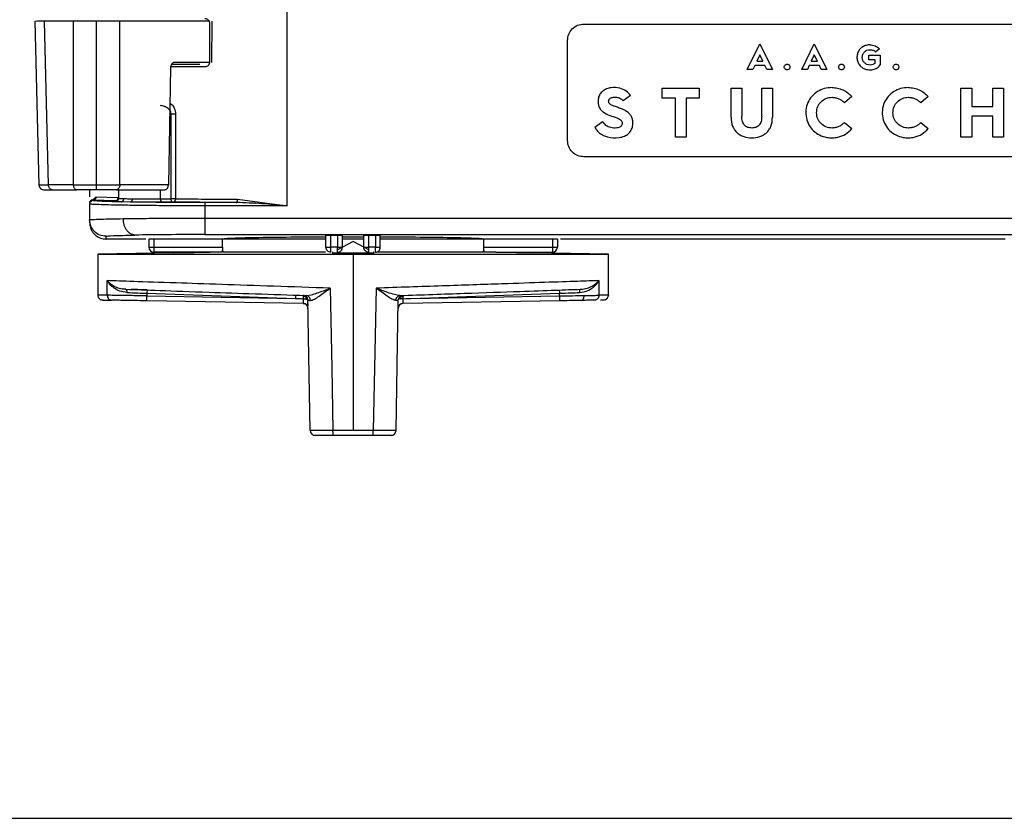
# Model space of a CAD drawing. Header units: millimetres. Extents: x -155 to 150, y 0 to 248.
# Tile 2 of 16: x -123 to -64, y 160 to 209. Entities that reach past the tile are written whole.
import ezdxf

# ---------------------------------------------------------------- set-up
doc = ezdxf.new("R2010")
doc.units = ezdxf.units.MM

msp = doc.modelspace()

# ---------------------------------------------------------------- linework, layer by layer
at = {"color": 7, "linetype": 'Continuous', "lineweight": 25}
for p, q in [((-107.04, 197.287), (-107.04, 209.941)), ((-122.367, 208.51), (-122.121, 198.54)), ((-120.03, 208.491), (-121.78, 208.491)), ((-121.535, 198.559), (-121.78, 208.491)), ((-120.03, 208.491), (-120.03, 198.559)), ((-118.616, 198.557), (-118.616, 208.491)), ((-117.202, 198.559), (-117.202, 208.491)), ((-111.786, 208.491), (-117.202, 208.491)), ((-111.761, 208.371), (-111.761, 206.021)), ((-111.627, 208.491), (-111.642, 205.991)), ((-89.024, 208.325), (-60.024, 208.325)), ((-90.024, 201.264), (-90.024, 207.325)), ((-79.111, 205.566), (-78.343, 207.125)), ((-78.343, 207.125), (-77.575, 205.566)), ((-75.806, 205.566), (-75.038, 207.125)), ((-75.038, 207.125), (-74.27, 205.566)), ((-78.345, 206.465), (-78.532, 206.078)), ((-78.157, 206.078), (-78.345, 206.465)), ((-75.04, 206.465), (-75.227, 206.078)), ((-74.852, 206.078), (-75.04, 206.465)), ((-71.723, 206.439), (-71.031, 206.439)), ((-71.723, 206.152), (-71.723, 206.439)), ((-71.086, 206.825), (-71.306, 206.632)), ((-71.031, 206.439), (-71.031, 205.843)), ((-114.123, 205.694), (-114.255, 198.559)), ((-112.044, 205.721), (-114.12, 205.721)), ((-111.767, 205.991), (-113.907, 205.991)), ((-78.652, 205.8), (-78.767, 205.566)), ((-78.036, 205.8), (-78.652, 205.8)), ((-78.532, 206.078), (-78.157, 206.078)), ((-77.922, 205.566), (-78.036, 205.8)), ((-75.347, 205.8), (-75.462, 205.566)), ((-74.732, 205.8), (-75.347, 205.8)), ((-75.227, 206.078), (-74.852, 206.078)), ((-74.617, 205.566), (-74.732, 205.8)), ((-71.336, 206.152), (-71.723, 206.152)), ((-71.336, 205.953), (-71.336, 206.152)), ((-78.767, 205.566), (-79.111, 205.566)), ((-77.575, 205.566), (-77.922, 205.566)), ((-75.462, 205.566), (-75.806, 205.566)), ((-74.27, 205.566), (-74.617, 205.566)), ((-86.199, 203.987), (-86.637, 203.656)), ((-84.271, 203.83), (-84.271, 204.425)), ((-84.271, 204.425), (-82.024, 204.425)), ((-82.024, 204.425), (-82.024, 203.83)), ((-80.096, 202.662), (-80.096, 204.425)), ((-80.096, 204.425), (-79.441, 204.425)), ((-79.441, 204.425), (-79.441, 202.73)), ((-78.231, 204.425), (-77.576, 204.425)), ((-78.231, 202.73), (-78.231, 204.425)), ((-77.576, 204.425), (-77.576, 202.662)), ((-72.764, 203.92), (-73.209, 203.541)), ((-68.125, 203.92), (-68.571, 203.541)), ((-66.137, 201.464), (-66.137, 204.425)), ((-66.137, 204.425), (-65.483, 204.425)), ((-65.483, 204.425), (-65.483, 203.325)), ((-64.2, 203.325), (-64.2, 204.425)), ((-64.2, 204.425), (-63.546, 204.425)), ((-63.546, 204.425), (-63.546, 201.464)), ((-83.468, 203.83), (-84.271, 203.83)), ((-83.468, 201.464), (-83.468, 203.83)), ((-82.024, 203.83), (-82.814, 203.83)), ((-82.814, 203.83), (-82.814, 201.464)), ((-65.483, 203.325), (-64.2, 203.325)), ((-114.101, 202.871), (-114.101, 197.717)), ((-113.823, 202.871), (-113.823, 197.717)), ((-65.483, 202.73), (-65.483, 201.464)), ((-64.2, 202.73), (-65.483, 202.73)), ((-64.2, 201.464), (-64.2, 202.73)), ((-88.37, 202.072), (-87.894, 202.399)), ((-73.205, 202.352), (-72.759, 201.974)), ((-68.567, 202.352), (-68.121, 201.974)), ((-82.814, 201.464), (-83.468, 201.464)), ((-65.483, 201.464), (-66.137, 201.464)), ((-63.546, 201.464), (-64.2, 201.464)), ((-60.024, 200.264), (-89.024, 200.264)), ((-122.121, 198.557), (-122.101, 198.557)), ((-120.03, 198.559), (-121.535, 198.559)), ((-114.255, 198.559), (-117.202, 198.559)), ((-121.323, 198.265), (-119.818, 198.265)), ((-119.04, 198.265), (-119.04, 197.838)), ((-117.414, 198.265), (-114.469, 198.265)), ((-117.279, 198.265), (-117.279, 197.746)), ((-114.735, 197.713), (-114.735, 198.265)), ((-119.04, 197.405), (-119.04, 196.437)), ((-118.972, 197.553), (-118.647, 197.838)), ((-118.84, 197.605), (-118.84, 197.638)), ((-117.493, 197.583), (-118.84, 197.638)), ((-118.647, 197.838), (-117.322, 197.783)), ((-117.479, 197.547), (-117.479, 197.582)), ((-116.562, 197.517), (-117.13, 197.526)), ((-114.735, 197.713), (-114.101, 197.717)), ((-114.029, 197.517), (-114.662, 197.513)), ((-110.112, 197.486), (-112.04, 197.486)), ((-112.04, 197.287), (-112.04, 196.542)), ((-107.04, 197.287), (-112.04, 197.287)), ((-110.062, 197.686), (-107.04, 197.287)), ((-112.04, 196.542), (-47.335, 196.542)), ((-112.04, 195.542), (-54.726, 195.542)), ((-103.99, 195.487), (-104.39, 195.487)), ((-104.39, 194.771), (-104.39, 195.487)), ((-103.99, 195.487), (-103.99, 194.771)), ((-101.69, 195.487), (-102.09, 195.487)), ((-102.09, 194.771), (-102.09, 195.487)), ((-101.69, 195.487), (-101.69, 194.771)), ((-118.04, 195.271), (-118.04, 195.437)), ((-115.62, 195.271), (-118.04, 195.271)), ((-104.725, 195.271), (-115.439, 195.271)), ((-115.439, 195.271), (-115.439, 194.771)), ((-115.139, 195.271), (-115.139, 194.471)), ((-110.969, 194.771), (-110.969, 195.271)), ((-104.69, 194.771), (-104.69, 195.482)), ((-102.371, 195.271), (-103.703, 195.271)), ((-103.69, 194.771), (-103.69, 195.482)), ((-103.69, 195.412), (-102.39, 195.412)), ((-103.04, 195.121), (-103.69, 194.771)), ((-102.09, 194.609), (-103.04, 195.121)), ((-102.39, 194.771), (-102.39, 195.482)), ((-101.39, 194.771), (-101.39, 195.482)), ((-90.639, 195.271), (-101.362, 195.271)), ((-95.109, 194.771), (-95.109, 195.271)), ((-90.939, 195.271), (-90.939, 194.471)), ((-90.639, 195.271), (-90.639, 194.771)), ((-63.46, 195.271), (-90.458, 195.271)), ((-113.939, 194.434), (-118.54, 194.353)), ((-118.54, 194.353), (-118.54, 191.866)), ((-118.54, 194.353), (-87.54, 194.353)), ((-115.439, 194.771), (-110.969, 194.771)), ((-111.698, 194.471), (-115.139, 194.471)), ((-113.94, 194.432), (-113.917, 194.471)), ((-110.952, 194.484), (-111.052, 194.483)), ((-110.979, 194.612), (-110.952, 194.484)), ((-110.952, 194.484), (-104.725, 194.484)), ((-103.99, 194.771), (-104.39, 194.771)), ((-104.247, 194.471), (-104.319, 194.432)), ((-104.319, 194.432), (-103.04, 194.434)), ((-103.69, 194.771), (-103.98, 194.615)), ((-103.04, 194.434), (-103.04, 183.645)), ((-103.04, 194.434), (-101.761, 194.432)), ((-101.69, 194.771), (-102.09, 194.771)), ((-101.761, 194.432), (-101.833, 194.471)), ((-101.609, 194.484), (-95.128, 194.484)), ((-95.128, 194.484), (-95.1, 194.622)), ((-95.027, 194.483), (-95.128, 194.484)), ((-95.109, 194.771), (-90.639, 194.771)), ((-94.381, 194.471), (-90.939, 194.471)), ((-92.162, 194.471), (-92.14, 194.432)), ((-87.54, 194.353), (-92.14, 194.434)), ((-87.54, 191.866), (-87.54, 194.353)), ((-117.967, 191.857), (-117.967, 192.745)), ((-88.112, 192.745), (-88.112, 191.857)), ((-117.055, 192.255), (-116.865, 192.223)), ((-115.553, 192.177), (-115.56, 191.977)), ((-115.56, 191.977), (-106.549, 191.662)), ((-115.56, 191.977), (-115.56, 191.82)), ((-99.53, 191.662), (-90.52, 191.977)), ((-90.527, 192.177), (-90.52, 191.977)), ((-90.52, 191.82), (-90.52, 191.977)), ((-115.565, 191.52), (-115.56, 191.82)), ((-106.069, 191.354), (-115.565, 191.52)), ((-115.56, 191.82), (-106.549, 191.662)), ((-106.542, 191.862), (-106.549, 191.662)), ((-106.072, 191.357), (-105.963, 191.336)), ((-106.07, 191.376), (-106.016, 191.348)), ((-105.892, 191.84), (-105.584, 191.885)), ((-105.645, 183.639), (-105.783, 191.551)), ((-100.435, 183.639), (-100.297, 191.551)), ((-100.117, 191.332), (-100.11, 191.335)), ((-100.064, 191.348), (-100.009, 191.376)), ((-90.515, 191.52), (-100.01, 191.354)), ((-99.53, 191.662), (-90.52, 191.82)), ((-90.52, 191.82), (-90.515, 191.52)), ((-88.286, 191.559), (-88.396, 191.557)), ((-87.54, 191.866), (-88.112, 191.857)), ((-87.835, 191.566), (-88.011, 191.563)), ((-87.739, 191.584), (-87.835, 191.566)), ((-87.54, 191.866), (-87.553, 191.807)), ((-105.595, 183.64), (-105.645, 183.639)), ((-101.816, 183.645), (-104.263, 183.645)), ((-155.333, 160.095), (9.667, 160.095))]:
    msp.add_line(p, q, dxfattribs=at)
at = {"color": 7, "linetype": 'Continuous', "lineweight": 25, "flags": 128}
for points in [[(-113.94, 194.432), (-112.696, 194.454), (-111.719, 194.471)], [(-94.36, 194.471), (-93.117, 194.449), (-92.14, 194.432)], [(-104.43, 192.287), (-104.337, 187.447), (-104.263, 183.645)], [(-101.649, 192.287), (-101.743, 187.447), (-101.816, 183.645)], [(-106.549, 191.662), (-106.391, 191.658), (-106.289, 191.655), (-106.187, 191.652), (-106.085, 191.649)], [(-99.995, 191.649), (-99.837, 191.654), (-99.735, 191.657), (-99.633, 191.66), (-99.53, 191.662)]]:
    msp.add_lwpolyline(points, dxfattribs=at)
at = {"color": 7, "linetype": 'Continuous', "lineweight": 25}
for centre, start, end in [((-115.139, 194.771), 180, 270), ((-90.939, 194.771), 270, 360), ((-106.074, 191.054), 1, 89), ((-100.005, 191.054), 91, 179)]:
    msp.add_arc(centre, 0.3, start, end, dxfattribs=at)
for points, knots in [([(-112.044, 208.671), (-112.007, 208.667), (-111.935, 208.658), (-111.841, 208.59), (-111.788, 208.507), (-111.765, 208.431), (-111.763, 208.391), (-111.761, 208.371)], [0, 0, 0, 0, 0.2504088, 0.4993593, 0.7485288, 0.8743691, 1, 1, 1, 1]), ([(-121.78, 208.491), (-121.948, 208.491), (-122.284, 208.491), (-122.339, 208.49), (-122.366, 208.49)], [0, 0, 0, 0, 0.500019, 1, 1, 1, 1]), ([(-118.616, 208.491), (-118.87, 208.491), (-119.258, 208.491), (-119.726, 208.491), (-119.928, 208.491), (-120.03, 208.491)], [0, 0, 0, 0, 0.485193, 0.739171, 1, 1, 1, 1]), ([(-117.202, 208.491), (-117.304, 208.491), (-117.505, 208.491), (-117.974, 208.491), (-118.361, 208.491), (-118.616, 208.491)], [0, 0, 0, 0, 0.260829, 0.514807, 1, 1, 1, 1]), ([(-71.657, 207.064), (-71.736, 207.058), (-71.892, 207.047), (-72.105, 206.948), (-72.279, 206.802), (-72.4, 206.608), (-72.459, 206.381), (-72.447, 206.146), (-72.367, 205.927), (-72.225, 205.749), (-72.038, 205.618), (-71.835, 205.553), (-71.641, 205.536), (-71.435, 205.562), (-71.211, 205.651), (-71.09, 205.78), (-71.031, 205.843)], [0, 0, 0, 0, 0.074613, 0.147339, 0.218251, 0.287986, 0.361116, 0.437189, 0.508195, 0.578919, 0.649992, 0.722306, 0.778426, 0.833487, 0.918781, 1, 1, 1, 1]), ([(-71.336, 205.953), (-71.382, 205.92), (-71.478, 205.854), (-71.66, 205.829), (-71.842, 205.86), (-71.998, 205.962), (-72.102, 206.116), (-72.137, 206.302), (-72.102, 206.488), (-71.998, 206.643), (-71.842, 206.745), (-71.654, 206.779), (-71.493, 206.75), (-71.377, 206.694), (-71.329, 206.652), (-71.306, 206.632)], [0, 0, 0, 0, 0.076298, 0.158317, 0.243595, 0.324398, 0.40519, 0.491083, 0.577131, 0.658202, 0.739188, 0.824495, 0.913914, 0.957716, 1, 1, 1, 1]), ([(-113.907, 205.991), (-113.929, 205.988), (-113.977, 205.982), (-114.033, 205.938), (-114.074, 205.883), (-114.099, 205.829), (-114.118, 205.765), (-114.121, 205.718), (-114.123, 205.694)], [0, 0, 0, 0, 0.199352, 0.431991, 0.561401, 0.69921, 0.845412, 1, 1, 1, 1]), ([(-114.066, 205.891), (-113.783, 205.891), (-113.291, 205.891), (-112.631, 205.891), (-112.35, 205.891)], [0, 0, 0, 0, 0.573926, 1, 1, 1, 1]), ([(-111.761, 206.021), (-111.766, 205.981), (-111.775, 205.901), (-111.842, 205.802), (-111.935, 205.734), (-112.007, 205.725), (-112.044, 205.721)], [0, 0, 0, 0, 0.250658, 0.499763, 0.749453, 1, 1, 1, 1]), ([(-86.199, 203.987), (-86.28, 204.082), (-86.455, 204.286), (-86.875, 204.469), (-87.298, 204.488), (-87.648, 204.398), (-87.883, 204.263), (-88.064, 204.07), (-88.166, 203.82), (-88.179, 203.562), (-88.132, 203.326), (-88.025, 203.133), (-87.811, 202.923), (-87.598, 202.836), (-87.453, 202.777)], [0, 0, 0, 0, 0.0976793, 0.2107451, 0.3515957, 0.4258159, 0.4949102, 0.5640012, 0.6316395, 0.7044225, 0.7657993, 0.820168, 0.876935, 1, 1, 1, 1]), ([(-73.961, 204.472), (-74.121, 204.459), (-74.434, 204.435), (-74.861, 204.24), (-75.208, 203.946), (-75.454, 203.558), (-75.571, 203.101), (-75.548, 202.627), (-75.385, 202.189), (-75.102, 201.831), (-74.726, 201.571), (-74.325, 201.439), (-73.945, 201.405), (-73.552, 201.452), (-73.123, 201.617), (-72.88, 201.855), (-72.759, 201.974)], [0, 0, 0, 0, 0.076296, 0.149129, 0.22023, 0.29148, 0.365526, 0.44255, 0.515179, 0.585988, 0.657371, 0.731113, 0.785639, 0.838629, 0.919638, 1, 1, 1, 1]), ([(-69.323, 204.472), (-69.483, 204.459), (-69.795, 204.435), (-70.222, 204.24), (-70.569, 203.946), (-70.815, 203.558), (-70.932, 203.101), (-70.909, 202.627), (-70.746, 202.189), (-70.463, 201.831), (-70.087, 201.571), (-69.686, 201.439), (-69.306, 201.405), (-68.914, 201.452), (-68.484, 201.617), (-68.242, 201.855), (-68.121, 201.974)], [0, 0, 0, 0, 0.076296, 0.149129, 0.22023, 0.29148, 0.365526, 0.44255, 0.515179, 0.585988, 0.657371, 0.731113, 0.785639, 0.838629, 0.919638, 1, 1, 1, 1]), ([(-86.811, 203.202), (-86.892, 203.232), (-87.015, 203.277), (-87.162, 203.328), (-87.294, 203.375), (-87.404, 203.418), (-87.483, 203.495), (-87.511, 203.544), (-87.527, 203.612), (-87.526, 203.689), (-87.49, 203.766), (-87.428, 203.823), (-87.345, 203.863), (-87.197, 203.894), (-87.004, 203.882), (-86.784, 203.808), (-86.685, 203.706), (-86.637, 203.656)], [0, 0, 0, 0, 0.131999, 0.200043, 0.235756, 0.346888, 0.374462, 0.402458, 0.431408, 0.479269, 0.517507, 0.557778, 0.604487, 0.656728, 0.786069, 0.895563, 1, 1, 1, 1]), ([(-73.205, 202.352), (-73.255, 202.302), (-73.354, 202.201), (-73.541, 202.095), (-73.745, 202.027), (-74.015, 201.999), (-74.333, 202.057), (-74.645, 202.259), (-74.854, 202.569), (-74.924, 202.943), (-74.854, 203.317), (-74.646, 203.628), (-74.334, 203.832), (-74.015, 203.89), (-73.746, 203.862), (-73.543, 203.794), (-73.358, 203.689), (-73.259, 203.591), (-73.209, 203.541)], [0, 0, 0, 0, 0.0455531, 0.0909741, 0.137512, 0.1841237, 0.2651707, 0.3419595, 0.4187367, 0.5003632, 0.5821341, 0.6591798, 0.7361458, 0.8172204, 0.8638284, 0.9098979, 0.9548884, 1, 1, 1, 1]), ([(-68.567, 202.352), (-68.616, 202.302), (-68.716, 202.201), (-68.902, 202.095), (-69.106, 202.027), (-69.376, 201.999), (-69.695, 202.057), (-70.007, 202.259), (-70.216, 202.569), (-70.286, 202.943), (-70.215, 203.317), (-70.007, 203.628), (-69.695, 203.832), (-69.376, 203.89), (-69.107, 203.862), (-68.904, 203.794), (-68.72, 203.689), (-68.621, 203.591), (-68.571, 203.541)], [0, 0, 0, 0, 0.045553, 0.090974, 0.137512, 0.184124, 0.265171, 0.341959, 0.418737, 0.500363, 0.582134, 0.65918, 0.736146, 0.81722, 0.863828, 0.909898, 0.954888, 1, 1, 1, 1]), ([(-114.101, 202.871), (-114.105, 202.907), (-114.111, 202.983), (-114.162, 203.084), (-114.235, 203.173), (-114.34, 203.259), (-114.514, 203.347), (-114.662, 203.362), (-114.752, 203.371)], [0, 0, 0, 0, 0.114405, 0.23775, 0.3529, 0.486093, 0.686044, 1, 1, 1, 1]), ([(-114.163, 203.522), (-114.134, 203.505), (-114.063, 203.464), (-113.974, 203.352), (-113.891, 203.211), (-113.834, 203.048), (-113.827, 202.93), (-113.823, 202.871)], [0, 0, 0, 0, 0.1469701, 0.3592105, 0.5647587, 0.7842279, 1, 1, 1, 1]), ([(-88.37, 202.072), (-88.33, 202.004), (-88.25, 201.867), (-88.071, 201.695), (-87.85, 201.554), (-87.458, 201.414), (-87.01, 201.396), (-86.578, 201.499), (-86.32, 201.655), (-86.144, 201.873), (-86.06, 202.13), (-86.048, 202.383), (-86.087, 202.61), (-86.184, 202.8), (-86.409, 203.032), (-86.643, 203.131), (-86.811, 203.202)], [0, 0, 0, 0, 0.054738, 0.109672, 0.171615, 0.236007, 0.397926, 0.475053, 0.542872, 0.603674, 0.666371, 0.728372, 0.77811, 0.825231, 0.874767, 1, 1, 1, 1]), ([(-87.453, 202.777), (-87.313, 202.73), (-87.114, 202.664), (-86.883, 202.561), (-86.778, 202.484), (-86.729, 202.41), (-86.707, 202.336), (-86.708, 202.251), (-86.743, 202.164), (-86.811, 202.092), (-86.912, 202.038), (-87.111, 201.996), (-87.386, 202.015), (-87.701, 202.147), (-87.831, 202.317), (-87.894, 202.399)], [0, 0, 0, 0, 0.1843465, 0.2613857, 0.3165317, 0.3439371, 0.3703308, 0.4116919, 0.4479375, 0.4850008, 0.5331219, 0.5887318, 0.7367371, 0.8724264, 1, 1, 1, 1]), ([(-80.096, 202.662), (-80.08, 202.474), (-80.057, 202.205), (-79.889, 201.899), (-79.732, 201.721), (-79.541, 201.583), (-79.246, 201.452), (-78.835, 201.394), (-78.423, 201.452), (-78.13, 201.583), (-77.939, 201.721), (-77.783, 201.899), (-77.615, 202.205), (-77.592, 202.474), (-77.576, 202.662)], [0, 0, 0, 0, 0.139643, 0.200155, 0.25934, 0.316816, 0.376213, 0.500485, 0.62414, 0.683626, 0.740734, 0.800131, 0.86036, 1, 1, 1, 1]), ([(-78.231, 202.73), (-78.236, 202.62), (-78.244, 202.464), (-78.318, 202.279), (-78.39, 202.177), (-78.479, 202.1), (-78.624, 202.028), (-78.835, 202.001), (-79.046, 202.028), (-79.192, 202.1), (-79.282, 202.177), (-79.354, 202.28), (-79.428, 202.464), (-79.436, 202.62), (-79.441, 202.73)], [0, 0, 0, 0, 0.153097, 0.21683, 0.275308, 0.327198, 0.380143, 0.499136, 0.619706, 0.672872, 0.724634, 0.783352, 0.847181, 1, 1, 1, 1]), ([(-122.121, 198.557), (-122.116, 198.52), (-122.109, 198.463), (-122.071, 198.395), (-122.032, 198.348), (-121.984, 198.311), (-121.915, 198.275), (-121.858, 198.269), (-121.821, 198.265)], [0, 0, 0, 0, 0.2398498, 0.3686392, 0.5000563, 0.6314653, 0.7602311, 1, 1, 1, 1]), ([(-122.111, 198.557), (-122.11, 198.53), (-122.107, 198.474), (-122.07, 198.394), (-122.011, 198.325), (-121.957, 198.298), (-121.93, 198.285)], [0, 0, 0, 0, 0.239613, 0.491731, 0.74837, 1, 1, 1, 1]), ([(-122.101, 198.557), (-122.096, 198.557), (-122.081, 198.557), (-121.936, 198.558), (-121.694, 198.559), (-121.535, 198.559)], [0, 0, 0, 0, 0.156789, 0.4472, 1, 1, 1, 1]), ([(-120.03, 198.559), (-119.928, 198.559), (-119.726, 198.558), (-119.258, 198.558), (-118.87, 198.557), (-118.616, 198.557)], [0, 0, 0, 0, 0.260829, 0.514808, 1, 1, 1, 1]), ([(-118.616, 198.557), (-118.361, 198.557), (-117.974, 198.558), (-117.505, 198.558), (-117.304, 198.559), (-117.202, 198.559)], [0, 0, 0, 0, 0.485204, 0.73918, 1, 1, 1, 1]), ([(-118.616, 198.265), (-118.616, 198.269), (-118.616, 198.275), (-118.616, 198.311), (-118.616, 198.348), (-118.616, 198.395), (-118.616, 198.463), (-118.616, 198.52), (-118.616, 198.557)], [0, 0, 0, 0, 0.239795, 0.368578, 0.5, 0.631422, 0.760205, 1, 1, 1, 1]), ([(-121.821, 198.265), (-121.798, 198.265), (-121.751, 198.265), (-121.466, 198.265), (-121.323, 198.265)], [0, 0, 0, 0, 0.4998, 1, 1, 1, 1]), ([(-118.616, 198.265), (-118.841, 198.265), (-119.291, 198.265), (-119.642, 198.265), (-119.818, 198.265)], [0, 0, 0, 0, 0.500748, 1, 1, 1, 1]), ([(-117.414, 198.265), (-117.589, 198.265), (-117.941, 198.265), (-118.391, 198.265), (-118.616, 198.265)], [0, 0, 0, 0, 0.5002, 1, 1, 1, 1]), ([(-119.033, 197.531), (-119.035, 197.524), (-119.039, 197.513), (-119.04, 197.5), (-119.04, 197.494), (-119.04, 197.492)], [0, 0, 0, 0, 0.560713, 0.850121, 1, 1, 1, 1]), ([(-112.04, 197.287), (-112.933, 197.288), (-114.292, 197.291), (-115.918, 197.306), (-117.252, 197.324), (-118.275, 197.349), (-118.926, 197.378), (-119, 197.396), (-119.04, 197.405)], [0, 0, 0, 0, 0.242518, 0.369466, 0.499837, 0.709699, 0.844899, 1, 1, 1, 1]), ([(-118.84, 197.638), (-118.897, 197.631), (-118.983, 197.62), (-119.025, 197.561), (-119.031, 197.537), (-119.033, 197.531)], [0, 0, 0, 0, 0.604697, 0.907825, 1, 1, 1, 1]), ([(-118.647, 197.838), (-118.649, 197.813), (-118.654, 197.775), (-118.678, 197.728), (-118.703, 197.696), (-118.734, 197.671), (-118.779, 197.646), (-118.816, 197.641), (-118.84, 197.638)], [0, 0, 0, 0, 0.239518, 0.3684, 0.5, 0.6316, 0.760482, 1, 1, 1, 1]), ([(-117.13, 197.526), (-117.622, 197.538), (-118.605, 197.562), (-118.762, 197.591), (-118.84, 197.605)], [0, 0, 0, 0, 0.499922, 1, 1, 1, 1]), ([(-117.322, 197.783), (-117.324, 197.758), (-117.328, 197.719), (-117.349, 197.673), (-117.371, 197.641), (-117.399, 197.615), (-117.438, 197.59), (-117.471, 197.586), (-117.493, 197.583)], [0, 0, 0, 0, 0.239575, 0.36843, 0.499985, 0.631543, 0.760404, 1, 1, 1, 1]), ([(-117.479, 197.582), (-117.479, 197.582), (-117.48, 197.582), (-117.489, 197.583), (-117.493, 197.583)], [0, 0, 0, 0, 0.5000042, 1, 1, 1, 1]), ([(-117.13, 197.526), (-117.231, 197.53), (-117.432, 197.536), (-117.463, 197.543), (-117.479, 197.547)], [0, 0, 0, 0, 0.499995, 1, 1, 1, 1]), ([(-117.13, 197.526), (-117.11, 197.529), (-117.078, 197.534), (-117.039, 197.559), (-117.013, 197.585), (-116.991, 197.617), (-116.97, 197.663), (-116.967, 197.701), (-116.964, 197.726)], [0, 0, 0, 0, 0.239591, 0.368447, 0.500001, 0.631555, 0.76041, 1, 1, 1, 1]), ([(-116.964, 197.726), (-116.866, 197.724), (-116.716, 197.72), (-116.518, 197.717), (-116.451, 197.716)], [0, 0, 0, 0, 0.659587, 1, 1, 1, 1]), ([(-116.451, 197.716), (-116.453, 197.692), (-116.455, 197.653), (-116.469, 197.607), (-116.484, 197.575), (-116.501, 197.549), (-116.527, 197.524), (-116.548, 197.52), (-116.562, 197.517)], [0, 0, 0, 0, 0.239667, 0.368499, 0.500006, 0.631511, 0.760339, 1, 1, 1, 1]), ([(-112.04, 197.486), (-112.873, 197.488), (-114.539, 197.491), (-115.888, 197.508), (-116.562, 197.517)], [0, 0, 0, 0, 0.500077, 1, 1, 1, 1]), ([(-114.662, 197.513), (-114.823, 197.512), (-115.14, 197.51), (-115.641, 197.51), (-116.13, 197.512), (-116.418, 197.515), (-116.562, 197.517)], [0, 0, 0, 0, 0.252452, 0.49999, 0.748484, 1, 1, 1, 1]), ([(-116.451, 197.716), (-116.319, 197.715), (-116.057, 197.712), (-115.611, 197.71), (-115.16, 197.71), (-114.876, 197.712), (-114.735, 197.713)], [0, 0, 0, 0, 0.253341, 0.504452, 0.753337, 1, 1, 1, 1]), ([(-113.937, 197.517), (-113.943, 197.517), (-113.957, 197.517), (-113.981, 197.517), (-114.006, 197.517), (-114.021, 197.517), (-114.029, 197.517)], [0, 0, 0, 0, 0.246181, 0.499918, 0.751055, 1, 1, 1, 1]), ([(-113.937, 197.517), (-113.922, 197.52), (-113.901, 197.524), (-113.874, 197.55), (-113.856, 197.575), (-113.842, 197.607), (-113.828, 197.654), (-113.825, 197.692), (-113.823, 197.717)], [0, 0, 0, 0, 0.239656, 0.368487, 0.499998, 0.631509, 0.760343, 1, 1, 1, 1]), ([(-110.112, 197.486), (-110.788, 197.49), (-112.139, 197.497), (-113.338, 197.51), (-113.937, 197.517)], [0, 0, 0, 0, 0.50081, 1, 1, 1, 1]), ([(-113.823, 197.717), (-113.228, 197.71), (-112.049, 197.697), (-110.72, 197.69), (-110.062, 197.686)], [0, 0, 0, 0, 0.504341, 1, 1, 1, 1]), ([(-110.112, 197.486), (-110.106, 197.49), (-110.096, 197.494), (-110.084, 197.519), (-110.076, 197.545), (-110.07, 197.577), (-110.064, 197.623), (-110.062, 197.662), (-110.062, 197.686)], [0, 0, 0, 0, 0.239689, 0.36851, 0.5, 0.631491, 0.760311, 1, 1, 1, 1]), ([(-107.04, 197.287), (-107.067, 197.289), (-107.58, 197.334), (-108.605, 197.435), (-109.601, 197.469), (-110.112, 197.486)], [0, 0, 0, 0, 0.026005, 0.500643, 1, 1, 1, 1]), ([(-119.04, 196.437), (-118.999, 196.445), (-118.923, 196.461), (-118.294, 196.487), (-117.49, 196.502), (-117, 196.511)], [0, 0, 0, 0, 0.309761, 0.579959, 1, 1, 1, 1]), ([(-119.04, 196.271), (-119.031, 196.169), (-119.015, 195.983), (-118.885, 195.711), (-118.682, 195.481), (-118.384, 195.306), (-118.158, 195.283), (-118.04, 195.271)], [0, 0, 0, 0, 0.195478, 0.355599, 0.56857, 0.775587, 1, 1, 1, 1]), ([(-117, 196.511), (-116.642, 196.516), (-115.936, 196.525), (-114.293, 196.538), (-112.933, 196.54), (-112.04, 196.542)], [0, 0, 0, 0, 0.26084, 0.514825, 1, 1, 1, 1]), ([(-116.291, 195.511), (-116.38, 195.526), (-116.516, 195.548), (-116.68, 195.674), (-116.793, 195.803), (-116.885, 195.963), (-116.974, 196.194), (-116.99, 196.386), (-117, 196.511)], [0, 0, 0, 0, 0.239626, 0.368469, 0.5, 0.631531, 0.760374, 1, 1, 1, 1]), ([(-118.04, 195.437), (-117.959, 195.451), (-117.796, 195.479), (-116.793, 195.5), (-116.291, 195.511)], [0, 0, 0, 0, 0.50004, 1, 1, 1, 1]), ([(-112.04, 195.542), (-112.837, 195.54), (-114.43, 195.538), (-115.671, 195.52), (-116.291, 195.511)], [0, 0, 0, 0, 0.500194, 1, 1, 1, 1]), ([(-104.39, 195.487), (-104.421, 195.487), (-104.489, 195.487), (-104.568, 195.486), (-104.624, 195.485), (-104.659, 195.485), (-104.685, 195.483), (-104.688, 195.483), (-104.69, 195.482)], [0, 0, 0, 0, 0.198603, 0.430987, 0.560462, 0.698459, 0.844974, 1, 1, 1, 1]), ([(-103.69, 195.482), (-103.691, 195.483), (-103.695, 195.483), (-103.72, 195.485), (-103.756, 195.485), (-103.812, 195.486), (-103.891, 195.487), (-103.959, 195.487), (-103.99, 195.487)], [0, 0, 0, 0, 0.155026, 0.301541, 0.439538, 0.569013, 0.801397, 1, 1, 1, 1]), ([(-102.09, 195.487), (-102.121, 195.487), (-102.189, 195.487), (-102.268, 195.486), (-102.324, 195.485), (-102.359, 195.485), (-102.385, 195.483), (-102.388, 195.483), (-102.39, 195.482)], [0, 0, 0, 0, 0.198603, 0.430987, 0.560462, 0.698459, 0.844974, 1, 1, 1, 1]), ([(-101.39, 195.482), (-101.391, 195.483), (-101.395, 195.483), (-101.42, 195.485), (-101.456, 195.485), (-101.512, 195.486), (-101.591, 195.487), (-101.659, 195.487), (-101.69, 195.487)], [0, 0, 0, 0, 0.155026, 0.301541, 0.439538, 0.569013, 0.801397, 1, 1, 1, 1]), ([(-111.134, 195.276), (-110.984, 195.294), (-110.722, 195.325), (-109.216, 195.366), (-107.246, 195.396), (-105.523, 195.405), (-104.69, 195.409)], [0, 0, 0, 0, 0.285685, 0.499954, 0.758212, 1, 1, 1, 1]), ([(-101.39, 195.409), (-100.557, 195.405), (-98.834, 195.396), (-96.864, 195.366), (-95.358, 195.325), (-95.096, 195.294), (-94.945, 195.276)], [0, 0, 0, 0, 0.241786, 0.500046, 0.714313, 1, 1, 1, 1]), ([(-111.012, 194.483), (-111.089, 194.481), (-111.204, 194.479), (-111.378, 194.476), (-111.515, 194.474), (-111.625, 194.472), (-111.68, 194.471), (-111.693, 194.471), (-111.697, 194.471), (-111.698, 194.471), (-111.698, 194.471), (-111.698, 194.471)], [0, 0, 0, 0, 0.333008, 0.4999297, 0.7498679, 0.9296935, 0.9774391, 0.99135, 0.9961667, 0.998172, 1, 1, 1, 1]), ([(-110.969, 194.771), (-110.97, 194.738), (-110.971, 194.673), (-110.981, 194.587), (-110.995, 194.518), (-111.006, 194.494), (-111.012, 194.483)], [0, 0, 0, 0, 0.250042, 0.499758, 0.749701, 1, 1, 1, 1]), ([(-104.319, 194.432), (-104.08, 194.433), (-103.654, 194.434), (-103.227, 194.434), (-103.04, 194.434)], [0, 0, 0, 0, 0.56, 1, 1, 1, 1]), ([(-103.04, 194.434), (-102.801, 194.434), (-102.375, 194.434), (-101.949, 194.433), (-101.761, 194.432)], [0, 0, 0, 0, 0.56, 1, 1, 1, 1]), ([(-95.067, 194.483), (-95.073, 194.494), (-95.084, 194.518), (-95.097, 194.587), (-95.107, 194.673), (-95.109, 194.738), (-95.109, 194.771)], [0, 0, 0, 0, 0.250165, 0.499529, 0.749451, 1, 1, 1, 1]), ([(-94.381, 194.471), (-94.382, 194.471), (-94.382, 194.471), (-94.383, 194.471), (-94.386, 194.471), (-94.4, 194.471), (-94.51, 194.473), (-94.66, 194.476), (-94.875, 194.479), (-94.99, 194.481), (-95.067, 194.483)], [0, 0, 0, 0, 0.001829, 0.003835, 0.008652, 0.02256, 0.070285, 0.499889, 0.667377, 1, 1, 1, 1]), ([(-104.43, 192.287), (-105.583, 192.326), (-107.889, 192.404), (-111.09, 192.512), (-114.036, 192.612), (-116.552, 192.697), (-117.496, 192.729), (-117.967, 192.745)], [0, 0, 0, 0, 0.186673, 0.3734, 0.560204, 0.780164, 1, 1, 1, 1]), ([(-116.775, 192.023), (-116.924, 192.045), (-117.221, 192.09), (-117.558, 192.283), (-117.748, 192.447), (-117.848, 192.564), (-117.889, 192.617), (-117.915, 192.656), (-117.927, 192.675), (-117.931, 192.682), (-117.933, 192.684), (-117.945, 192.705), (-117.956, 192.725), (-117.967, 192.745)], [0, 0, 0, 0, 0.250838, 0.500589, 0.750151, 0.808859, 0.875073, 0.91729, 0.93016, 0.936208, 0.93657, 0.937538, 1, 1, 1, 1]), ([(-117.967, 192.745), (-117.85, 192.631), (-117.673, 192.461), (-117.317, 192.292), (-117.121, 192.264), (-117.055, 192.255)], [0, 0, 0, 0, 0.5716677, 0.8576583, 1, 1, 1, 1]), ([(-88.112, 192.745), (-88.499, 192.732), (-89.274, 192.705), (-91.336, 192.636), (-94.09, 192.543), (-97.575, 192.425), (-100.291, 192.333), (-101.649, 192.287)], [0, 0, 0, 0, 0.186726, 0.373451, 0.560181, 0.780031, 1, 1, 1, 1]), ([(-89.304, 192.023), (-89.139, 192.05), (-88.81, 192.104), (-88.375, 192.375), (-88.212, 192.605), (-88.112, 192.745)], [0, 0, 0, 0, 0.281084, 0.561122, 1, 1, 1, 1]), ([(-89.214, 192.223), (-89.082, 192.239), (-88.818, 192.273), (-88.403, 192.458), (-88.229, 192.63), (-88.112, 192.745)], [0, 0, 0, 0, 0.248646, 0.499192, 1, 1, 1, 1]), ([(-116.848, 192.219), (-116.885, 192.221), (-116.96, 192.225), (-117.029, 192.238), (-117.064, 192.244)], [0, 0, 0, 0, 0.49729, 1, 1, 1, 1]), ([(-116.865, 192.223), (-116.23, 192.201), (-114.958, 192.156), (-112.096, 192.056), (-109.028, 191.949), (-106.937, 191.876), (-105.892, 191.84)], [0, 0, 0, 0, 0.2798137, 0.5597504, 0.7799723, 1, 1, 1, 1]), ([(-116.865, 192.223), (-116.852, 192.219), (-116.824, 192.211), (-116.793, 192.157), (-116.777, 192.09), (-116.776, 192.045), (-116.775, 192.023)], [0, 0, 0, 0, 0.270476, 0.562374, 0.789522, 1, 1, 1, 1]), ([(-116.775, 192.023), (-116.559, 192.015), (-116.172, 192), (-115.747, 191.984), (-115.56, 191.977)], [0, 0, 0, 0, 0.559741, 1, 1, 1, 1]), ([(-115.553, 192.177), (-115.812, 192.186), (-116.143, 192.198), (-116.442, 192.208), (-116.507, 192.21)], [0, 0, 0, 0, 0.782071, 1, 1, 1, 1]), ([(-105.633, 191.544), (-105.598, 191.548), (-105.528, 191.556), (-105.353, 191.64), (-105.103, 191.8), (-104.776, 192.036), (-104.545, 192.203), (-104.43, 192.287)], [0, 0, 0, 0, 0.127644, 0.253505, 0.502597, 0.751291, 1, 1, 1, 1]), ([(-105.584, 191.885), (-105.465, 191.92), (-105.108, 192.026), (-104.701, 192.183), (-104.43, 192.287)], [0, 0, 0, 0, 0.3331263, 1, 1, 1, 1]), ([(-100.447, 191.544), (-100.482, 191.548), (-100.551, 191.556), (-100.726, 191.64), (-100.976, 191.8), (-101.304, 192.036), (-101.534, 192.203), (-101.649, 192.287)], [0, 0, 0, 0, 0.1276646, 0.2535224, 0.5026043, 0.751289, 1, 1, 1, 1]), ([(-100.187, 191.84), (-100.3, 191.853), (-100.527, 191.879), (-101.026, 192.053), (-101.413, 192.198), (-101.649, 192.287)], [0, 0, 0, 0, 0.275973, 0.557298, 1, 1, 1, 1]), ([(-100.187, 191.84), (-98.861, 191.886), (-96.208, 191.979), (-93.051, 192.089), (-90.662, 192.172), (-89.697, 192.206), (-89.214, 192.223)], [0, 0, 0, 0, 0.2799749, 0.5597875, 0.779905, 1, 1, 1, 1]), ([(-90.52, 191.977), (-90.282, 191.986), (-89.856, 192.002), (-89.473, 192.017), (-89.304, 192.023)], [0, 0, 0, 0, 0.559721, 1, 1, 1, 1]), ([(-89.214, 192.223), (-89.228, 192.219), (-89.256, 192.211), (-89.286, 192.157), (-89.303, 192.09), (-89.304, 192.045), (-89.304, 192.023)], [0, 0, 0, 0, 0.270476, 0.562374, 0.789522, 1, 1, 1, 1]), ([(-118.54, 191.866), (-118.538, 191.843), (-118.535, 191.8), (-118.512, 191.734), (-118.468, 191.665), (-118.402, 191.609), (-118.323, 191.574), (-118.272, 191.569), (-118.245, 191.566)], [0, 0, 0, 0, 0.1489854, 0.2765969, 0.4502643, 0.6718893, 0.8263777, 1, 1, 1, 1]), ([(-117.967, 191.857), (-118.154, 191.86), (-118.489, 191.866), (-118.503, 191.866), (-118.509, 191.866)], [0, 0, 0, 0, 0.559843, 1, 1, 1, 1]), ([(-118.215, 191.566), (-118.224, 191.566), (-118.301, 191.567), (-117.972, 191.562), (-117.684, 191.557)], [0, 0, 0, 0, 0.120166, 1, 1, 1, 1]), ([(-117.967, 191.857), (-117.964, 191.819), (-117.958, 191.762), (-117.923, 191.693), (-117.886, 191.645), (-117.841, 191.606), (-117.775, 191.568), (-117.72, 191.561), (-117.684, 191.557)], [0, 0, 0, 0, 0.239688, 0.368509, 0.5, 0.631491, 0.760312, 1, 1, 1, 1]), ([(-115.56, 191.82), (-115.863, 191.824), (-116.468, 191.834), (-117.199, 191.845), (-117.718, 191.853), (-117.884, 191.855), (-117.967, 191.857)], [0, 0, 0, 0, 0.2795889, 0.55886, 0.779431, 1, 1, 1, 1]), ([(-115.565, 191.52), (-115.832, 191.524), (-116.365, 191.534), (-117.008, 191.545), (-117.464, 191.553), (-117.61, 191.555), (-117.684, 191.557)], [0, 0, 0, 0, 0.279832, 0.559159, 0.779498, 1, 1, 1, 1]), ([(-106.069, 191.788), (-106.069, 191.778), (-106.071, 191.758), (-106.075, 191.723), (-106.079, 191.686), (-106.083, 191.661), (-106.085, 191.649)], [0, 0, 0, 0, 0.261732, 0.51853, 0.765827, 1, 1, 1, 1]), ([(-106.085, 191.649), (-106.047, 191.646), (-105.989, 191.64), (-105.918, 191.63), (-105.887, 191.623), (-105.872, 191.62)], [0, 0, 0, 0, 0.479341, 0.736949, 1, 1, 1, 1]), ([(-106.085, 191.649), (-106.082, 191.606), (-106.078, 191.519), (-106.073, 191.422), (-106.07, 191.364), (-106.069, 191.357), (-106.069, 191.354)], [0, 0, 0, 0, 0.279418, 0.558761, 0.779233, 1, 1, 1, 1]), ([(-106.073, 191.846), (-106.072, 191.845), (-106.07, 191.844), (-106.068, 191.833), (-106.068, 191.815), (-106.068, 191.797), (-106.069, 191.788)], [0, 0, 0, 0, 0.233751, 0.480882, 0.737813, 1, 1, 1, 1]), ([(-105.912, 191.75), (-105.929, 191.757), (-105.955, 191.769), (-105.995, 191.781), (-106.03, 191.788), (-106.055, 191.788), (-106.069, 191.788)], [0, 0, 0, 0, 0.350226, 0.559346, 0.764779, 1, 1, 1, 1]), ([(-105.869, 191.756), (-105.871, 191.759), (-105.875, 191.762), (-105.885, 191.762), (-105.897, 191.758), (-105.907, 191.752), (-105.912, 191.75)], [0, 0, 0, 0, 0.339018, 0.544933, 0.76554, 1, 1, 1, 1]), ([(-105.872, 191.62), (-105.874, 191.636), (-105.877, 191.662), (-105.887, 191.697), (-105.898, 191.724), (-105.908, 191.741), (-105.912, 191.75)], [0, 0, 0, 0, 0.357538, 0.561965, 0.775759, 1, 1, 1, 1]), ([(-105.633, 191.544), (-105.637, 191.581), (-105.644, 191.657), (-105.704, 191.755), (-105.791, 191.824), (-105.859, 191.834), (-105.892, 191.84)], [0, 0, 0, 0, 0.2406989, 0.4999995, 0.7593006, 1, 1, 1, 1]), ([(-105.872, 191.62), (-105.858, 191.615), (-105.831, 191.607), (-105.803, 191.591), (-105.786, 191.573), (-105.784, 191.558), (-105.783, 191.551)], [0, 0, 0, 0, 0.261458, 0.51805, 0.765341, 1, 1, 1, 1]), ([(-105.789, 191.604), (-105.787, 191.595), (-105.783, 191.577), (-105.777, 191.56), (-105.773, 191.551)], [0, 0, 0, 0, 0.501224, 1, 1, 1, 1]), ([(-105.779, 191.345), (-105.78, 191.371), (-105.781, 191.43), (-105.782, 191.501), (-105.783, 191.546), (-105.783, 191.551)], [0, 0, 0, 0, 0.40012, 0.921756, 1, 1, 1, 1]), ([(-105.783, 191.551), (-105.777, 191.551), (-105.764, 191.55), (-105.676, 191.546), (-105.633, 191.544)], [0, 0, 0, 0, 0.500273, 1, 1, 1, 1]), ([(-105.777, 191.232), (-105.778, 191.26), (-105.779, 191.295), (-105.779, 191.337), (-105.779, 191.345)], [0, 0, 0, 0, 0.8092, 1, 1, 1, 1]), ([(-100.447, 191.544), (-100.442, 191.586), (-100.432, 191.671), (-100.363, 191.769), (-100.276, 191.827), (-100.216, 191.836), (-100.187, 191.84)], [0, 0, 0, 0, 0.270842, 0.56228, 0.789157, 1, 1, 1, 1]), ([(-100.297, 191.551), (-100.303, 191.551), (-100.316, 191.55), (-100.403, 191.546), (-100.447, 191.544)], [0, 0, 0, 0, 0.50004, 1, 1, 1, 1]), ([(-100.208, 191.62), (-100.206, 191.636), (-100.203, 191.662), (-100.192, 191.697), (-100.181, 191.724), (-100.172, 191.741), (-100.167, 191.75)], [0, 0, 0, 0, 0.357539, 0.561964, 0.775757, 1, 1, 1, 1]), ([(-99.995, 191.649), (-100.013, 191.648), (-100.051, 191.644), (-100.107, 191.638), (-100.162, 191.63), (-100.192, 191.623), (-100.208, 191.62)], [0, 0, 0, 0, 0.233398, 0.480418, 0.737491, 1, 1, 1, 1]), ([(-100.167, 191.75), (-100.151, 191.757), (-100.125, 191.769), (-100.085, 191.781), (-100.049, 191.788), (-100.024, 191.788), (-100.011, 191.788)], [0, 0, 0, 0, 0.350237, 0.559354, 0.76478, 1, 1, 1, 1]), ([(-100.011, 191.788), (-100.011, 191.797), (-100.012, 191.815), (-100.011, 191.833), (-100.01, 191.844), (-100.008, 191.845), (-100.007, 191.846)], [0, 0, 0, 0, 0.262184, 0.519114, 0.766247, 1, 1, 1, 1]), ([(-99.995, 191.649), (-99.997, 191.661), (-100, 191.686), (-100.005, 191.723), (-100.009, 191.758), (-100.01, 191.778), (-100.011, 191.788)], [0, 0, 0, 0, 0.234172, 0.481466, 0.738265, 1, 1, 1, 1]), ([(-100.01, 191.354), (-100.01, 191.36), (-100.01, 191.371), (-100.005, 191.45), (-100, 191.547), (-99.997, 191.615), (-99.995, 191.649)], [0, 0, 0, 0, 0.280111, 0.559348, 0.77967, 1, 1, 1, 1]), ([(-89.188, 191.543), (-89.417, 191.539), (-89.826, 191.532), (-90.304, 191.523), (-90.515, 191.52)], [0, 0, 0, 0, 0.559553, 1, 1, 1, 1]), ([(-89.188, 191.543), (-89.166, 191.547), (-89.131, 191.554), (-89.09, 191.591), (-89.062, 191.63), (-89.039, 191.678), (-89.017, 191.747), (-89.014, 191.805), (-89.012, 191.842)], [0, 0, 0, 0, 0.239549, 0.368366, 0.499885, 0.631421, 0.760286, 1, 1, 1, 1]), ([(-88.396, 191.557), (-88.493, 191.555), (-88.667, 191.552), (-89.029, 191.546), (-89.188, 191.543)], [0, 0, 0, 0, 0.559823, 1, 1, 1, 1]), ([(-88.112, 191.857), (-88.117, 191.815), (-88.127, 191.727), (-88.204, 191.627), (-88.299, 191.568), (-88.364, 191.56), (-88.396, 191.557)], [0, 0, 0, 0, 0.270474, 0.562374, 0.789524, 1, 1, 1, 1]), ([(-87.781, 191.572), (-87.759, 191.578), (-87.73, 191.584), (-87.685, 191.61), (-87.665, 191.624), (-87.656, 191.631), (-87.647, 191.638), (-87.635, 191.649), (-87.612, 191.672), (-87.561, 191.738), (-87.55, 191.795), (-87.541, 191.84)], [0, 0, 0, 0, 0.318868, 0.409202, 0.439595, 0.452162, 0.463785, 0.49109, 0.528332, 0.637593, 1, 1, 1, 1]), ([(-87.781, 191.572), (-87.759, 191.578), (-87.729, 191.585), (-87.683, 191.61), (-87.643, 191.638), (-87.618, 191.667), (-87.602, 191.688)], [0, 0, 0, 0, 0.430285, 0.588754, 0.717132, 1, 1, 1, 1]), ([(-105.621, 183.64), (-105.626, 183.611), (-105.636, 183.555), (-105.606, 183.501), (-105.591, 183.474)], [0, 0, 0, 0, 0.497944, 1, 1, 1, 1]), ([(-104.263, 183.645), (-104.448, 183.644), (-104.818, 183.643), (-105.266, 183.641), (-105.545, 183.64), (-105.582, 183.64), (-105.595, 183.64)], [0, 0, 0, 0, 0.284865, 0.568675, 0.852456, 1, 1, 1, 1]), ([(-104.24, 183.345), (-104.243, 183.349), (-104.247, 183.355), (-104.253, 183.392), (-104.256, 183.431), (-104.259, 183.479), (-104.262, 183.549), (-104.263, 183.607), (-104.263, 183.645)], [0, 0, 0, 0, 0.23947, 0.368409, 0.5, 0.631591, 0.76053, 1, 1, 1, 1]), ([(-101.84, 183.345), (-101.837, 183.349), (-101.832, 183.355), (-101.827, 183.392), (-101.823, 183.431), (-101.82, 183.479), (-101.817, 183.549), (-101.817, 183.607), (-101.816, 183.645)], [0, 0, 0, 0, 0.239457, 0.368361, 0.5, 0.631639, 0.760543, 1, 1, 1, 1]), ([(-100.435, 183.639), (-100.455, 183.64), (-100.496, 183.64), (-100.81, 183.641), (-101.263, 183.643), (-101.632, 183.644), (-101.816, 183.645)], [0, 0, 0, 0, 0.250497, 0.500005, 0.749539, 1, 1, 1, 1]), ([(-100.488, 183.474), (-100.473, 183.501), (-100.443, 183.554), (-100.442, 183.611), (-100.441, 183.64)], [0, 0, 0, 0, 0.5094337, 1, 1, 1, 1]), ([(-104.24, 183.345), (-104.405, 183.345), (-104.735, 183.345), (-105.094, 183.345), (-105.307, 183.345), (-105.332, 183.345), (-105.345, 183.345)], [0, 0, 0, 0, 0.280343, 0.559515, 0.779487, 1, 1, 1, 1]), ([(-101.84, 183.345), (-102.288, 183.345), (-103.088, 183.345), (-103.888, 183.345), (-104.24, 183.345)], [0, 0, 0, 0, 0.559907, 1, 1, 1, 1]), ([(-100.735, 183.345), (-100.755, 183.345), (-100.796, 183.345), (-101.087, 183.345), (-101.45, 183.345), (-101.71, 183.345), (-101.84, 183.345)], [0, 0, 0, 0, 0.280358, 0.559555, 0.779386, 1, 1, 1, 1])]:
    msp.add_open_spline(points, degree=3, knots=knots, dxfattribs=at)
for points in [[(-90.024, 207.325), (-90.009, 207.456), (-89.979, 207.718), (-89.748, 208.049), (-89.418, 208.28), (-89.155, 208.31), (-89.024, 208.325)], [(-71.657, 207.064), (-71.604, 207.061), (-71.498, 207.055), (-71.346, 207.006), (-71.204, 206.932), (-71.125, 206.86), (-71.086, 206.825)], [(-76.691, 205.545), (-76.713, 205.547), (-76.758, 205.553), (-76.816, 205.592), (-76.854, 205.649), (-76.867, 205.717), (-76.854, 205.785), (-76.816, 205.842), (-76.758, 205.881), (-76.713, 205.887), (-76.691, 205.889)], [(-76.691, 205.889), (-76.668, 205.887), (-76.623, 205.882), (-76.566, 205.842), (-76.528, 205.785), (-76.514, 205.717), (-76.528, 205.649), (-76.566, 205.593), (-76.623, 205.553), (-76.668, 205.547), (-76.691, 205.545)], [(-73.386, 205.545), (-73.408, 205.547), (-73.453, 205.553), (-73.511, 205.592), (-73.549, 205.649), (-73.563, 205.717), (-73.549, 205.785), (-73.511, 205.842), (-73.453, 205.882), (-73.408, 205.887), (-73.386, 205.889)], [(-73.386, 205.889), (-73.363, 205.887), (-73.318, 205.882), (-73.261, 205.842), (-73.223, 205.785), (-73.209, 205.717), (-73.223, 205.649), (-73.261, 205.592), (-73.318, 205.553), (-73.363, 205.547), (-73.386, 205.545)], [(-70.077, 205.545), (-70.099, 205.547), (-70.144, 205.553), (-70.202, 205.592), (-70.24, 205.649), (-70.253, 205.717), (-70.24, 205.785), (-70.202, 205.842), (-70.144, 205.882), (-70.099, 205.887), (-70.077, 205.889)], [(-70.077, 205.889), (-70.054, 205.887), (-70.009, 205.882), (-69.952, 205.842), (-69.913, 205.785), (-69.9, 205.717), (-69.913, 205.649), (-69.952, 205.592), (-70.009, 205.553), (-70.054, 205.547), (-70.077, 205.545)], [(-73.961, 204.472), (-73.848, 204.465), (-73.621, 204.45), (-73.298, 204.336), (-73.001, 204.164), (-72.843, 204.001), (-72.764, 203.92)], [(-69.323, 204.472), (-69.209, 204.465), (-68.983, 204.45), (-68.659, 204.336), (-68.362, 204.164), (-68.204, 204.001), (-68.125, 203.92)], [(-114.101, 202.871), (-114.078, 202.871), (-114.031, 202.871), (-113.958, 202.871), (-113.886, 202.871), (-113.844, 202.871), (-113.823, 202.871)], [(-89.024, 200.264), (-89.155, 200.279), (-89.418, 200.309), (-89.748, 200.54), (-89.979, 200.871), (-90.009, 201.133), (-90.024, 201.264)], [(-121.323, 198.265), (-121.351, 198.269), (-121.406, 198.278), (-121.475, 198.346), (-121.524, 198.443), (-121.532, 198.521), (-121.535, 198.559)], [(-120.03, 198.559), (-120.026, 198.521), (-120.019, 198.443), (-119.97, 198.346), (-119.9, 198.278), (-119.845, 198.269), (-119.818, 198.265)], [(-117.202, 198.559), (-117.205, 198.521), (-117.213, 198.443), (-117.262, 198.346), (-117.331, 198.278), (-117.386, 198.269), (-117.414, 198.265)], [(-114.469, 198.265), (-114.441, 198.269), (-114.386, 198.278), (-114.316, 198.346), (-114.266, 198.443), (-114.259, 198.521), (-114.255, 198.559)], [(-118.84, 197.605), (-118.866, 197.602), (-118.919, 197.596), (-118.985, 197.55), (-119.031, 197.484), (-119.037, 197.431), (-119.04, 197.405)], [(-117.479, 197.547), (-117.452, 197.55), (-117.4, 197.556), (-117.334, 197.602), (-117.288, 197.668), (-117.282, 197.72), (-117.279, 197.746)], [(-117.279, 197.746), (-117.265, 197.743), (-117.237, 197.736), (-117.055, 197.73), (-116.964, 197.726)], [(-114.735, 197.713), (-114.733, 197.687), (-114.731, 197.635), (-114.714, 197.569), (-114.69, 197.523), (-114.672, 197.516), (-114.662, 197.513)], [(-114.101, 197.717), (-114.1, 197.691), (-114.098, 197.639), (-114.081, 197.574), (-114.057, 197.527), (-114.038, 197.52), (-114.029, 197.517)], [(-113.823, 197.717), (-113.844, 197.717), (-113.886, 197.717), (-113.958, 197.717), (-114.031, 197.717), (-114.078, 197.717), (-114.101, 197.717)], [(-112.04, 197.486), (-112.04, 197.483), (-112.04, 197.476), (-112.04, 197.43), (-112.04, 197.364), (-112.04, 197.312), (-112.04, 197.287)], [(-118.04, 195.437), (-118.171, 195.452), (-118.433, 195.482), (-118.764, 195.713), (-118.995, 196.044), (-119.025, 196.306), (-119.04, 196.437)], [(-112.04, 196.542), (-112.04, 196.412), (-112.04, 196.153), (-112.04, 195.825), (-112.04, 195.593), (-112.04, 195.559), (-112.04, 195.542)], [(-104.69, 194.771), (-104.685, 194.771), (-104.676, 194.771), (-104.607, 194.771), (-104.508, 194.771), (-104.429, 194.771), (-104.39, 194.771)], [(-104.39, 194.471), (-104.429, 194.476), (-104.508, 194.485), (-104.607, 194.554), (-104.676, 194.653), (-104.685, 194.732), (-104.69, 194.771)], [(-104.39, 194.471), (-104.39, 194.476), (-104.39, 194.485), (-104.39, 194.554), (-104.39, 194.653), (-104.39, 194.732), (-104.39, 194.771)], [(-103.99, 194.471), (-103.99, 194.476), (-103.99, 194.485), (-103.99, 194.554), (-103.99, 194.653), (-103.99, 194.732), (-103.99, 194.771)], [(-103.99, 194.771), (-103.95, 194.771), (-103.872, 194.771), (-103.773, 194.771), (-103.703, 194.771), (-103.694, 194.771), (-103.69, 194.771)], [(-103.99, 194.471), (-103.95, 194.476), (-103.872, 194.485), (-103.773, 194.554), (-103.703, 194.653), (-103.694, 194.732), (-103.69, 194.771)], [(-102.39, 194.771), (-102.385, 194.771), (-102.376, 194.771), (-102.307, 194.771), (-102.208, 194.771), (-102.129, 194.771), (-102.09, 194.771)], [(-102.09, 194.471), (-102.129, 194.476), (-102.208, 194.485), (-102.307, 194.554), (-102.376, 194.653), (-102.385, 194.732), (-102.39, 194.771)], [(-102.09, 194.471), (-102.09, 194.476), (-102.09, 194.485), (-102.09, 194.554), (-102.09, 194.653), (-102.09, 194.732), (-102.09, 194.771)], [(-101.69, 194.471), (-101.69, 194.476), (-101.69, 194.485), (-101.69, 194.554), (-101.69, 194.653), (-101.69, 194.732), (-101.69, 194.771)], [(-101.69, 194.771), (-101.65, 194.771), (-101.572, 194.771), (-101.473, 194.771), (-101.403, 194.771), (-101.394, 194.771), (-101.39, 194.771)], [(-101.69, 194.471), (-101.65, 194.476), (-101.572, 194.485), (-101.473, 194.554), (-101.403, 194.653), (-101.394, 194.732), (-101.39, 194.771)], [(-105.783, 191.551), (-105.788, 191.589), (-105.798, 191.665), (-105.864, 191.761), (-105.959, 191.829), (-106.035, 191.84), (-106.073, 191.846)], [(-100.297, 191.551), (-100.292, 191.589), (-100.282, 191.665), (-100.215, 191.761), (-100.121, 191.829), (-100.045, 191.84), (-100.007, 191.846)], [(-90.52, 191.82), (-90.248, 191.823), (-89.704, 191.831), (-89.243, 191.838), (-89.012, 191.842)], [(-89.012, 191.842), (-88.808, 191.845), (-88.4, 191.849), (-88.208, 191.854), (-88.112, 191.857)], [(-105.645, 183.639), (-105.64, 183.601), (-105.63, 183.523), (-105.56, 183.426), (-105.462, 183.358), (-105.384, 183.349), (-105.345, 183.345)], [(-100.735, 183.345), (-100.696, 183.349), (-100.618, 183.358), (-100.519, 183.426), (-100.45, 183.523), (-100.44, 183.601), (-100.435, 183.639)]]:
    msp.add_open_spline(points, degree=3, dxfattribs=at)

doc.saveas('drawing.dxf')
